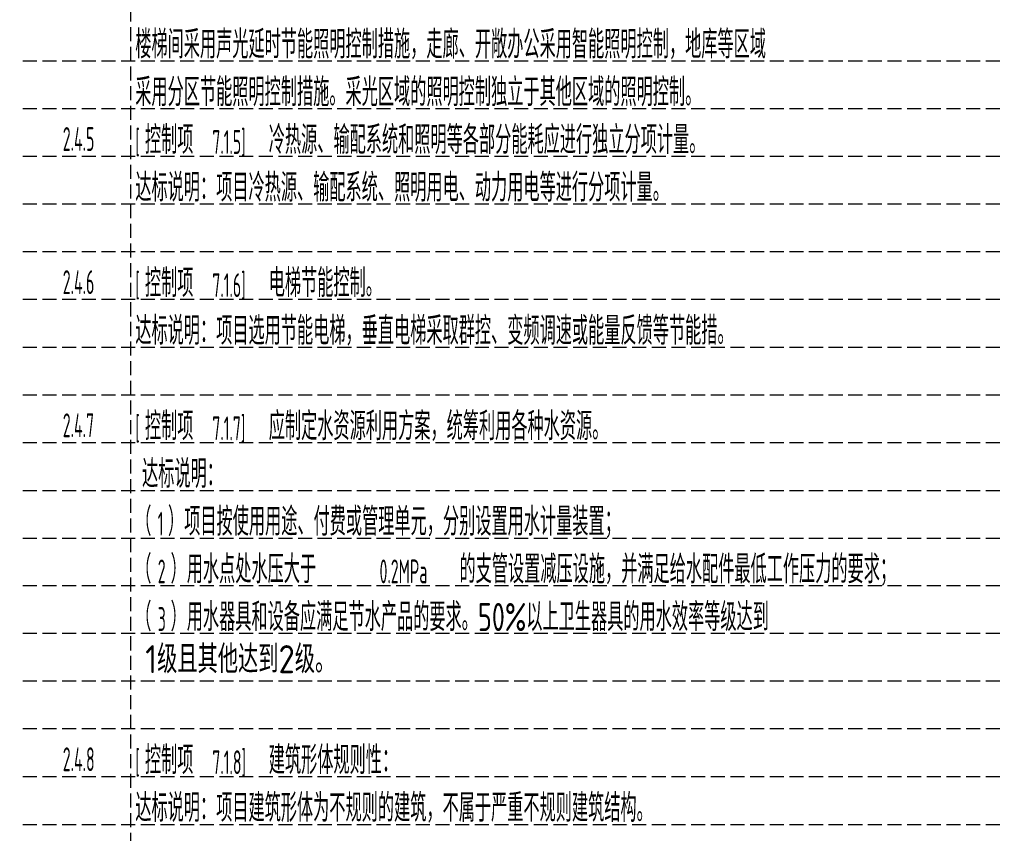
# Model space of a CAD drawing. Extents: x 1109697 to 1467097, y -139975 to 53891.
# Tile 141 of 256: x 1253382 to 1270916, y -124388 to -109893. Entities that reach past the tile are written whole.
import ezdxf

# ---------------------------------------------------------------- set-up
doc = ezdxf.new("R2010")
doc.units = 0
doc.header["$LTSCALE"] = 1000
doc.header["$MEASUREMENT"] = 0
doc.linetypes.add('DASH', pattern=[0.35, 0.25, -0.1])
doc.layers.add('0稿纸', color=2, linetype='DASH', plot=False)
doc.layers.add('PUB_TEXT', color=7, linetype='Continuous')
doc.styles.get("Standard").update_dxf_attribs({"font": 'gbenor.shx', "bigfont": 'gbcbig.shx'})

msp = doc.modelspace()

# ---------------------------------------------------------------- linework, layer by layer
at = {"layer": '0稿纸'}
for p, q in [((1255354, -83428, 0), (1255354, -137828, 0)), ((1253438, -110628, 0), (1270838, -110628, 0)), ((1253438, -111478, 0), (1270838, -111478, 0)), ((1270838, -112328, 0), (1253438, -112328, 0)), ((1270838, -113178, 0), (1253438, -113178, 0)), ((1270838, -114028, 0), (1253438, -114028, 0)), ((1270838, -114878, 0), (1253438, -114878, 0)), ((1253438, -115728, 0), (1270838, -115728, 0)), ((1253438, -116578, 0), (1270838, -116578, 0)), ((1253438, -117428, 0), (1270838, -117428, 0)), ((1253438, -118278, 0), (1270838, -118278, 0)), ((1253438, -119128, 0), (1270838, -119128, 0)), ((1270838, -119978, 0), (1253438, -119978, 0)), ((1270838, -120828, 0), (1253438, -120828, 0)), ((1270838, -121678, 0), (1253438, -121678, 0)), ((1270838, -122528, 0), (1253438, -122528, 0)), ((1253438, -123378, 0), (1270838, -123378, 0)), ((1253438, -124228, 0), (1270838, -124228, 0))]:
    msp.add_line(p, q, dxfattribs=at)

# ---------------------------------------------------------------- texts
at = {"color": 18, "true_color": 0x000000, "insert": (1255617, -121035), "char_height": 500, "width": 3808.82, "attachment_point": 1}
msp.add_mtext('1级且其他达到2级。', dxfattribs=at)
at = {"layer": 'PUB_TEXT'}
for s, height, width, p in [('楼梯间采用声光延时节能照明控制措施，走廊、开敞办公采用智能照明控制，地库等区域', 500, 0.8, (1255440, -110584, 0)), ('达标说明：项目设置10%%%充电停车位，设置无障碍车位满足总停车位数量的1%%%的要求。', 500, 0.8, (1237040, -111434, 0)), ('采用分区节能照明控制措施。采光区域的照明控制独立于其他区域的照明控制。', 500, 0.8, (1255440, -111434, 0)), ('2.4.5', 425, 0.564706, (1254149, -112231, 0)), ('[', 425, 0.564706, (1255440, -112284, 0)), ('控制项', 500, 0.8, (1255612, -112284, 0)), ('7.1.5]', 425, 0.564706, (1256812, -112284, 0)), ('冷热源、输配系统和照明等各部分能耗应进行独立分项计量。', 500, 0.8, (1257817, -112284, 0)), ('达标说明：项目冷热源、输配系统、照明用电、动力用电等进行分项计量。', 500, 0.8, (1255440, -113134, 0)), ('达标说明：项目位于产业园园区内，非机动车数量进行整体平衡，在生产楼西北侧设置自行车停车位，', 500, 0.8, (1237040, -113984, 0)), ('控制项', 500, 0.8, (1255612, -114834, 0)), ('电梯节能控制。', 500, 0.8, (1257817, -114834, 0)), ('2.4.6', 425, 0.564706, (1254149, -114781, 0)), ('[', 425, 0.564706, (1255440, -114834, 0)), ('7.1.6]', 425, 0.564706, (1256812, -114834, 0)), ('达标说明：项目选用节能电梯，垂直电梯采取群控、变频调速或能量反馈等节能措。', 500, 0.8, (1255440, -115684, 0)), ('达标说明：设置建筑设备监控系统，新风机组、排烟设备、送风设备、排水泵、电梯', 500, 0.8, (1237040, -117384, 0)), ('2.4.7', 425, 0.564706, (1254149, -117331, 0)), ('[', 425, 0.564706, (1255440, -117384, 0)), ('控制项', 500, 0.8, (1255612, -117384, 0)), ('7.1.7]', 425, 0.564706, (1256812, -117384, 0)), ('应制定水资源利用方案，统筹利用各种水资源。', 500, 0.8, (1257817, -117384, 0)), ('达标说明：', 500, 0.8, (1255561, -118234, 0)), ('（', 500, 0.8, (1255440, -119084, 0)), ('）项目按使用用途、付费或管理单元，分别设置用水计量装置；', 500, 0.8, (1256023, -119084, 0)), ('1', 425, 0.564706, (1255840, -119084, 0)), ('达标说明：建筑设置信息网络系统，信息网络系统按照使用性质、功能分为信息网、物管', 500, 0.8, (1237040, -119934, 0)), ('（', 500, 0.8, (1255440, -119934, 0)), ('）用水点处水压大于', 500, 0.8, (1256069, -119934, 0)), ('的支管设置减压设施，并满足给水配件最低工作压力的要求；', 500, 0.8, (1261213, -119934, 0)), ('2', 425, 0.564706, (1255840, -119934, 0)), ('0.2MPa', 425, 0.564706, (1259790, -119934, 0)), ('（', 500, 0.8, (1255440, -120784, 0)), ('）用水器具和设备应满足节水产品的要求。50%%%以上卫生器具的用水效率等级达到', 500, 0.8, (1256069, -120784, 0)), ('3', 425, 0.564706, (1255840, -120784, 0)), ('2.4.8', 425, 0.564706, (1254149, -123281, 0)), ('[', 425, 0.564706, (1255440, -123334, 0)), ('控制项', 500, 0.8, (1255612, -123334, 0)), ('7.1.8]', 425, 0.564706, (1256812, -123334, 0)), ('建筑形体规则性：', 500, 0.8, (1257817, -123334, 0)), ('达标说明：项目建筑形体为不规则的建筑，不属于严重不规则建筑结构。', 500, 0.8, (1255440, -124184, 0))]:
    msp.add_text(s, height=height, dxfattribs=dict(at, width=width)).set_placement(p)
at = {"layer": 'PUB_TEXT', "color": 18, "true_color": 0x000000, "width": 0.8}
for s, p in [('）根据地图，场地出入口274m处设置太康路新伊大街口东公交站，得', (1237623, -123334, 0)), ('）项目周边800m设置有3路、38路、70路、78路、80A路、80路、89路、', (1237669, -124184, 0))]:
    msp.add_text(s, height=500, dxfattribs=at).set_placement(p)

doc.saveas('drawing.dxf')
